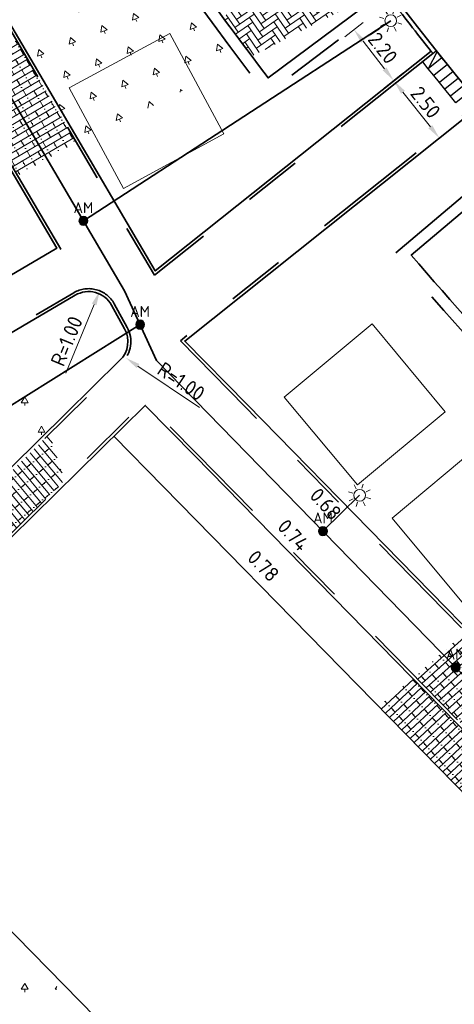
# Model space of a CAD drawing. Header units: metres. Extents: x 109063 to 109671, y 521086 to 521391.
# Tile 26 of 85: x 109329 to 109344, y 521130 to 521164. Entities that reach past the tile are written whole.
import ezdxf
from ezdxf.enums import TextEntityAlignment as Align
from ezdxf.lldxf.tags import DXFTag

# ---------------------------------------------------------------- set-up
doc = ezdxf.new("R2010")
doc.units = ezdxf.units.M
doc.header["$PDMODE"] = 2
doc.linetypes.add('VH-OPSLUITBAND-SO', pattern=[10, 4, -2, 2, -2])
doc.linetypes.add('VH-TROTTOIRBAND-SO', pattern=[15, 5, -2, 2, -2, 2, -2])
for name, color, linetype, lineweight in [('N-WE-GR-BEPLANTING_NATUUR_BOS-A-200', 92, 'Continuous', 18), ('N-WE-GW-TALUD-G', 90, 'Continuous', 35), ('N-WE-KL-ET_LS_OV_LICHTMAST-S', 190, 'Continuous', 25), ('N-WE-OV-HULPSTUK_MOF-S-200', 190, 'Continuous', 25), ('N-WE-OV-KABEL_GROEP2-G', 20, 'OV-KABEL-SO', 35), ('N-WE-VH-KANTOPSLUITING_ELEMENT_INRIT-S', 7, 'Continuous', 25), ('N-WE-VH-KANTOPSLUITING_OPSLUITBAND_100X200-G', 150, 'VH-OPSLUITBAND-SO', 35), ('N-WE-VH-KANTOPSLUITING_TROTTOIRBAND_130X150-G', 210, 'VH-TROTTOIRBAND-SO', 35), ('N-WE-VH-KANTVERHARDING_WEG-G', 4, 'Continuous', 35), ('N-WE-VH-VERHARDING_STRAATBAKSTEEN-A-200', 42, 'Continuous', 18), ('N-WE-VH-VERHARDING_STRAATBAKSTENEN_DIKFORMAAT_ZWART-A-200', 7, 'Continuous', 18), ('X-XX-AL-M', 7, 'Continuous', 18), ('X-XX-AL-T25', 7, 'Continuous', 25)]:
    doc.layers.add(name, color=color, linetype=linetype, lineweight=lineweight)
for name, color, linetype, lineweight, true_color in [('N-WE-GR-BOOMVAK-G', 7, 'Continuous', 18, 0xcc6600), ('N-WE-OV-KABEL_AANSLUITKABEL-G', 3, 'OV-KABEL-SO', 35, 0x00ff00), ('N-WE-VH-KANTOPSLUITING_TROTTOIRBAND_400-G', 6, 'VH-TROTTOIRBAND-SO', 35, 0xff00ff), ('N-WE-VH-VERHARDING_STRAATBAKSTEEN_VOETPAD-A', 7, 'Continuous', 18, 0xe60000)]:
    doc.layers.add(name, color=color, linetype=linetype, lineweight=lineweight, true_color=true_color)
doc.layers.get('0').freeze()
doc.styles.add('NLCS-ISO', font='NLCS-ISO.ttf')
doc.styles.add('NLCS-ISO-M200-T25', font='NLCS-ISO.ttf', dxfattribs={"height": 0.5})
doc.styles.get("Standard").update_dxf_attribs({"font": 'isocpeur.ttf'})
tags = doc.linetypes.add('OV-KABEL-SO', pattern='A,4,-1,[103,NLCS.SHX,S=0.75,R=0,X=0,Y=0],-1,4,-1.5,["0V",Standard,S=1,R=0,X=0,Y=-0.5],-3', length=14.5).pattern_tags.tags
tags[18] = DXFTag(74, 10)
doc.dimstyles.new('NLCS-M200-T25-PIJL_L2_H2', dxfattribs={"dimscale": 0.2, "dimtxt": 2.5, "dimasz": 2.5, "dimexe": 2, "dimexo": 2, "dimgap": 0.7, "dimtad": 1, "dimzin": 0, "dimdsep": 46, "dimtxsty": 'NLCS-ISO-M200-T25', "dimcen": 0, "dimdle": 2, "dimclrd": 256, "dimclre": 256, "dimclrt": 256, "dimazin": 0, "dimtfac": 1, "dimtdec": 3, "dimtofl": 0, "dimtmove": 0, "dimatfit": 3, "dimfxl": 2, "dimfxlon": 1, "dimtfillclr": 256, "dimtolj": 1, "dimtzin": 0, "dimlwd": -1, "dimlwe": -1, "dimarcsym": 0})
pattern_1 = [(0, (109286.0104, 521173.618), (0.57735, 1), [0.23094, -0.92376]), (240, (109286.1259, 521173.818), (0.57735, -1), [0.23094, -0.92376]), (300, (109286.1259, 521173.818), (1.1547, 2e-07), [0.23094, -0.92376]), (270, (109286.1259, 521173.61804), (0.57735, -1), [0.1, -1.9])]

# ---------------------------------------------------------------- blocks, each defined once
blk = doc.blocks.new('*D131')
at = {"layer": 'Defpoints', "color": 0, "transparency": 16777216}
for p in [(109341.951, 521164.336), (109340.673, 521163.337), (109343.304, 521162.605)]:
    blk.add_point(p, dxfattribs=at)
at = {"layer": 'X-XX-AL-M', "transparency": 16777216}
for p, q in [((109340.989, 521163.584), (109340.358, 521163.091)), ((109341.718, 521162), (109340.981, 521162.943)), ((109342.342, 521161.852), (109341.711, 521161.36))]:
    blk.add_line(p, q, dxfattribs=at)
for points in [[(109341.047, 521162.995), (109340.916, 521162.892), (109340.673, 521163.337)], [(109341.784, 521162.051), (109341.653, 521161.949), (109342.026, 521161.606)]]:
    blk.add_solid(points, dxfattribs=at)
at = {"layer": 'X-XX-AL-M', "transparency": 16777216, "insert": (109341.657, 521162.712), "char_height": 0.5, "attachment_point": 5, "rotation": 308.0042, "style": 'NLCS-ISO-M200-T25', "bg_fill": 3, "box_fill_scale": 1.1, "bg_fill_color": 256, "bg_fill_true_color": 13158600, "bg_fill_transparency": 0}
blk.add_mtext('\\A1;2.20', dxfattribs=at)
blk = doc.blocks.new('*D143')
at = {"layer": 'Defpoints', "color": 0, "transparency": 16777216}
for p in [(109341.899, 521161.487), (109343.591, 521159.639), (109343.455, 521159.531)]:
    blk.add_point(p, dxfattribs=at)
at = {"layer": 'X-XX-AL-M', "transparency": 16777216}
for p, q in [((109342.035, 521161.595), (109342.348, 521161.844)), ((109342.346, 521161.204), (109343.28, 521160.03)), ((109343.591, 521159.639), (109343.904, 521159.887))]:
    blk.add_line(p, q, dxfattribs=at)
for points in [[(109342.411, 521161.256), (109342.281, 521161.152), (109342.035, 521161.595)], [(109343.345, 521160.082), (109343.214, 521159.978), (109343.591, 521159.639)]]:
    blk.add_solid(points, dxfattribs=at)
at = {"layer": 'X-XX-AL-M', "transparency": 16777216, "insert": (109343.118, 521160.86), "char_height": 0.5, "attachment_point": 5, "rotation": 308.4897, "style": 'NLCS-ISO-M200-T25', "bg_fill": 3, "box_fill_scale": 1.1, "bg_fill_color": 256, "bg_fill_true_color": 13158600, "bg_fill_transparency": 0}
blk.add_mtext('\\A1;2.50', dxfattribs=at)
blk = doc.blocks.new('SKL-ET_OV_LICHTMAST-SO')
at = {"color": 0, "linetype": 'ByBlock', "lineweight": 18}
for points in [[(0, 2), (0, 1.25)], [(-1.25, 0), (-2, 0)], [(-1.41, 1.41), (-0.88, 0.88)], [(0.88, 0.88), (1.41, 1.41)], [(2, 0), (1.25, 0)], [(-1.41, -1.41), (-0.88, -0.88)], [(0, -1.25), (0, -2)], [(0.88, -0.88), (1.41, -1.41)]]:
    blk.add_lwpolyline(points, dxfattribs=at)
blk.add_circle((0, 0), 1, dxfattribs=at)
blk = doc.blocks.new('SVH-INRITELEMENT_130 150_600X200X300_MIDDEN')
for p, q in [((0, 0.6), (0.3, 0.6)), ((0, 0), (0, 0.6)), ((0.3, 0), (0.3, 0.6)), ((0, 0), (0.3, 0))]:
    blk.add_line(p, q)
blk = doc.blocks.new('SVH-INRITELEMENT_130 150_600X200X300_RECHTS')
for p, q in [((0, 0.6), (0.3, 0.6)), ((0, 0), (0, 0.6)), ((0.269, 0), (0, 0.6)), ((0.3, 0), (0.3, 0.6)), ((0, 0), (0.3, 0))]:
    blk.add_line(p, q)
blk = doc.blocks.new('*D460')
at = {"layer": 'Defpoints', "color": 0, "transparency": 16777216}
for p in [(109331.993, 521154.432), (109331.61, 521153.508)]:
    blk.add_point(p, dxfattribs=at)
at = {"layer": 'X-XX-AL-M', "transparency": 16777216}
blk.add_line((109330.833, 521151.632), (109331.802, 521153.97), dxfattribs=at)
blk.add_solid([(109331.725, 521154.002), (109331.879, 521153.938), (109331.993, 521154.432)], dxfattribs=at)
at = {"layer": 'X-XX-AL-M', "transparency": 16777216, "insert": (109330.862, 521152.719), "char_height": 0.5, "attachment_point": 5, "rotation": 67.5, "style": 'NLCS-ISO-M200-T25'}
blk.add_mtext('\\A1;R=1.00', dxfattribs=at)
blk = doc.blocks.new('*D461')
at = {"layer": 'Defpoints', "color": 0, "transparency": 16777216}
for p in [(109332.053, 521152.706), (109332.882, 521152.148)]:
    blk.add_point(p, dxfattribs=at)
at = {"layer": 'X-XX-AL-M', "transparency": 16777216}
blk.add_line((109335.397, 521150.457), (109333.297, 521151.869), dxfattribs=at)
blk.add_solid([(109333.344, 521151.938), (109333.251, 521151.8), (109332.882, 521152.148)], dxfattribs=at)
at = {"layer": 'X-XX-AL-M', "transparency": 16777216, "insert": (109334.772, 521151.347), "char_height": 0.5, "attachment_point": 5, "rotation": 326.083, "style": 'NLCS-ISO-M200-T25'}
blk.add_mtext('\\A1;R=1.00', dxfattribs=at)
blk = doc.blocks.new('SOV-HULP_MOF_AFTAKMOF-SO')
h = blk.add_hatch(color=256)
h.dxf.hatch_style = 1
edge = h.paths.add_edge_path()
edge.add_arc((0, 0), 1, 180, 360)
edge.add_arc((0, 0), 1, 0, 180)
at = {"flags": 128}
blk.add_lwpolyline([(-1, 0, 1), (1, 0, 1)], format="xyb", close=True, dxfattribs=at)
at = {"style": 'NLCS-ISO'}
blk.add_attdef('AM', text='', height=2.5, dxfattribs=at).set_placement((0, 3), align=Align.MIDDLE)
at = {"style": 'NLCS-ISO', "flags": 1}
for tag, p in [('OMSCHRIJVING_LEGENDA', (0, -8.43)), ('LOCATIE', (0, -12.22)), ('MASTNUMMER', (0, -16)), ('VAN', (0, -19.78)), ('NAAR', (0, -23.57)), ('AFTAKKING', (0, -27.35)), ('VOEDINGSPUNT', (0, -31.14)), ('GROEPSNUMMER', (0, -34.92)), ('POSITIE_X', (0, -38.71)), ('POSITIE_Y', (0, -42.49)), ('OVERIGE_OPMERKING(EN)_2', (0, -50.06))]:
    blk.add_attdef(tag, p, '', height=1.8, dxfattribs=at)
at = {"style": 'NLCS-ISO'}
blk.add_attdef('OVERIGE_OPMERKING(EN)_1', (0, -46.28), '', height=1.8, dxfattribs=at)

msp = doc.modelspace()

# ---------------------------------------------------------------- hatches: boundary and pattern name
at = {"layer": 'N-WE-GR-BEPLANTING_NATUUR_BOS-A-200', "transparency": 33554687}
h = msp.add_hatch(dxfattribs=at)
h.set_pattern_fill('AGR-BOS-SO', color=256, scale=0.2, angle=20.835, pattern_type=2)
h.set_pattern_definition([(20.835, (109286.0891, 521173.59), (0.183919, 1.13996), [0.23094, -0.92376]), (260.835, (109286.1259, 521173.818), (0.895274, -0.729258), [0.23094, -0.92376]), (320.835, (109286.1259, 521173.818), (1.079193, 0.410701), [0.23094, -0.92376]), (290.835, (109286.19705, 521173.6311), (0.895274, -0.729258), [0.1, -1.9])])
edge = h.paths.add_edge_path()
edge.add_line((109329.277, 521162.951), (109331.309, 521159.496))
edge.add_line((109331.309, 521159.496), (109336.817, 521162.25))
edge.add_arc((109444.784, 521243.295), 135, 215.1742, 216.89375, ccw=False)
edge.add_line((109334.434, 521165.527), (109329.277, 521162.951))
at = {"layer": 'N-WE-GR-BEPLANTING_NATUUR_BOS-A-200'}
h = msp.add_hatch(dxfattribs=at)
h.set_pattern_fill('AGR-BOS-SO', color=256, scale=0.2, pattern_type=2)
h.set_pattern_definition(pattern_1)
h.paths.add_polyline_path([(109326.375, 521151.48), (109328.014, 521147.478), (109330.238, 521149.663), (109328.948, 521152.99)])
h = msp.add_hatch(dxfattribs=at)
h.set_pattern_fill('AGR-BOS-SO', color=256, scale=0.2, pattern_type=2)
h.set_pattern_definition(pattern_1)
h.paths.add_polyline_path([(109326.89, 521134.425), (109323.427, 521127.381), (109326.569, 521122.278), (109330.561, 521130.683)])
at = {"layer": 'N-WE-VH-VERHARDING_STRAATBAKSTEEN-A-200'}
h = msp.add_hatch(dxfattribs=at)
h.set_pattern_fill('AVH-SBS_DIKFORMAAT_HALFST-SO', color=256, scale=4, angle=43, pattern_type=2)
h.set_pattern_definition([(43, (0, 0), (-0.13639967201, 0.146270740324), []), (133, (0.5851, 0.5456), (-0.5850829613, -0.545598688), [0.2, -0.2]), (133, (0.15614, 0.4191), (-0.5850829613, -0.545598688), [0.2, -0.2]), (43, (0.22434, 0.34593), (-0.27279934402, 0.29254148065), [0, -0.4, 0, 0, 0]), (43, (0.08794, 0.4922), (-0.27279934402, 0.29254148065), [0, -0.4, 0, 0, 0])])
h.paths.add_polyline_path([(109342.676, 521141.222), (109341.515, 521140.266), (109345.463, 521136.243), (109346.626, 521137.201)])
at = {"layer": 'N-WE-VH-VERHARDING_STRAATBAKSTEEN_VOETPAD-A'}
h = msp.add_hatch(dxfattribs=at)
h.set_pattern_fill('AVH-SBS_DIKFORMAAT_HALFST-SO', color=256, scale=0.3, angle=30.3946, pattern_type=2)
h.set_pattern_definition([(30.3946, (2.04989, 1.03969), (-0.10473216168, 0.17855020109), []), (120.3946, (2.58554, 1.3539), (-0.5356506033, -0.31419648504), [0.207, -0.207]), (120.3946, (2.213, 1.37533), (-0.5356506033, -0.31419648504), [0.207, -0.207]), (30.3946, (2.26535, 1.28606), (-0.15709824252, 0.26782530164), [0, -0.3105, 0, 0, 0]), (30.3946, (2.1606, 1.4646), (-0.15709824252, 0.26782530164), [0, -0.3105, 0, 0, 0])])
h.paths.add_polyline_path([(109327.164, 521161.811), (109329.195, 521158.356), (109331.19, 521159.501), (109329.159, 521162.955)])
h = msp.add_hatch(dxfattribs=at)
h.set_pattern_fill('AVH-SBS_DIKFORMAAT_HALFST-SO', color=256, scale=4, angle=130, pattern_type=2)
h.set_pattern_definition([(130, (0, 0), (-0.153208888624, -0.12855752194), []), (220, (-0.5142, 0.6128), (0.5142300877, -0.6128355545), [0.2, -0.2]), (220, (-0.4103, 0.1779), (0.5142300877, -0.6128355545), [0.2, -0.2]), (130, (-0.3337, 0.24214), (-0.30641777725, -0.25711504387), [0, -0.4, 0, 0, 0]), (130, (-0.48693, 0.1136), (-0.30641777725, -0.25711504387), [0, -0.4, 0, 0, 0])])
h.paths.add_polyline_path([(109328.021, 521147.345), (109328.599, 521145.81), (109330.79, 521147.962), (109330.271, 521149.555)])
h = msp.add_hatch(dxfattribs=at)
h.set_pattern_fill('AVH-SBS_DIKFORMAAT_HALFST-SO', color=256, scale=0.3, angle=42, pattern_type=2)
h.set_pattern_definition([(42, (1.66603, 1.44336), (-0.13851003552, 0.15383097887), []), (132, (2.1275, 1.8589), (-0.4614929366, -0.41553010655), [0.207, -0.207]), (132, (1.75827, 1.80495), (-0.4614929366, -0.41553010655), [0.207, -0.207]), (42, (1.82752, 1.72804), (-0.20776505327, 0.23074646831), [0, -0.3105, 0, 0, 0]), (42, (1.689, 1.88187), (-0.20776505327, 0.23074646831), [0, -0.3105, 0, 0, 0])])
h.paths.add_polyline_path([(109342.743, 521141.297), (109346.692, 521137.276), (109348.442, 521138.774), (109347.62, 521139.612), (109346.43, 521140.826), (109344.494, 521142.797)])
at = {"layer": 'N-WE-VH-VERHARDING_STRAATBAKSTENEN_DIKFORMAAT_ZWART-A-200'}
h = msp.add_hatch(dxfattribs=at)
h.set_pattern_fill('AVH-SBS_LINGEFORMAAT_ELLEBOOG-SO', color=256, scale=2.5, angle=214.6321, pattern_type=2)
h.set_pattern_definition([(214.63206594, (0, 0), (-0.05090282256, -0.27822455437), [0.8, -0.4]), (124.63206594, (0.34098, -0.4937), (-0.05090282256, -0.27822455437), [0.8, -0.4])])
h.paths.add_polyline_path([(109341.348, 521164.548, -0.004555), (109339.93, 521166.446), (109336.193, 521163.764, 0.003076), (109337.18, 521162.434)])

# ---------------------------------------------------------------- linework, layer by layer
at = {"layer": 'N-WE-GR-BOOMVAK-G'}
for points in [[(109334.379, 521163.213), (109336.233, 521159.782), (109332.802, 521157.928), (109330.948, 521161.359)], [(109341.288, 521153.309), (109343.784, 521150.313), (109340.788, 521147.816), (109338.291, 521150.813)], [(109344.968, 521149.184), (109347.464, 521146.188), (109344.468, 521143.691), (109341.972, 521146.688)]]:
    msp.add_lwpolyline(points, close=True, dxfattribs=at)
at = {"layer": 'N-WE-GW-TALUD-G', "flags": 128}
msp.add_lwpolyline([(109325.911, 521143.03), (109327.366, 521141.52), (109323.719, 521137.942), (109345.921, 521115.315), (109349.618, 521118.943)], dxfattribs=at)
at = {"layer": 'N-WE-OV-KABEL_AANSLUITKABEL-G', "flags": 128}
for points in [[(109323.444, 521147.076), (109333.369, 521153.281)], [(109340.866, 521147.462), (109339.613, 521146.24)]]:
    msp.add_lwpolyline(points, dxfattribs=at)
at = {"layer": 'N-WE-VH-KANTOPSLUITING_OPSLUITBAND_100X200-G', "flags": 128}
msp.add_lwpolyline([(109351.444, 521145.75), (109346.43, 521140.825), (109336.952, 521150.484), (109334.744, 521152.732), (109344.455, 521160.454)], dxfattribs=at)
msp.add_lwpolyline([(109332.928, 521153.189), (109332.486, 521153.991, 0.422005), (109331.104, 521154.37), (109322.481, 521149.312, 0.407414), (109322.113, 521147.964), (109323.784, 521144.958, 0.495438), (109325.358, 521144.73), (109332.753, 521151.993, 0.336495)], format="xyb", close=True, dxfattribs=at)
at = {"layer": 'N-WE-VH-KANTOPSLUITING_TROTTOIRBAND_130X150-G', "flags": 128}
msp.add_lwpolyline([(109341.982, 521164.296, 0.004349), (109343.371, 521162.52)], format="xyb", dxfattribs=at)
at = {"layer": 'N-WE-VH-KANTOPSLUITING_TROTTOIRBAND_400-G', "flags": 128}
for points in [[(109331.304, 521193.188), (109335.894, 521195.295, 0.12516), (109372.053, 521149.108), (109373.113, 521148.29), (109370.033, 521144.301)], [(109332.446, 521176.984), (109328.523, 521174.677, 0.030289), (109337.665, 521161.133), (109341.711, 521164.156)], [(109345.924, 521158.952), (109342.06, 521155.701, 0.025345), (109351.45, 521145.756), (109354.704, 521148.952)]]:
    msp.add_lwpolyline(points, format="xyb", dxfattribs=at)
at = {"layer": 'N-WE-VH-KANTVERHARDING_WEG-G', "flags": 128}
for points in [[(109330.09, 521194.864, 0.129132), (109368.691, 521144.755), (109369.438, 521144.179)], [(109331.467, 521192.823), (109335.692, 521194.762, 0.124296), (109371.808, 521148.792), (109372.552, 521148.218), (109369.74, 521144.577), (109369.716, 521144.545)], [(109325.492, 521192.9, 0.129092), (109365.635, 521140.798), (109366.429, 521140.185)], [(109341.471, 521164.477), (109337.742, 521161.691, -0.028809), (109329.071, 521174.536), (109332.652, 521176.641)], [(109346.182, 521158.645), (109342.626, 521155.654, 0.023876), (109351.447, 521146.314), (109354.443, 521149.256)]]:
    msp.add_lwpolyline(points, format="xyb", dxfattribs=at)
at = {"layer": 'N-WE-VH-KANTVERHARDING_WEG-G'}
msp.add_lwpolyline([(109331.512, 521192.843, 0.124186), (109368.997, 521145.151), (109369.74, 521144.577)], format="xyb", dxfattribs=at)
at = {"layer": 'N-WE-VH-KANTVERHARDING_WEG-G', "flags": 128}
msp.add_lwpolyline([(109332.841, 521153.141), (109332.398, 521153.943, 0.422005), (109331.155, 521154.284), (109322.532, 521149.226, 0.407414), (109322.2, 521148.013), (109323.871, 521145.006, 0.495438), (109325.288, 521144.801), (109332.683, 521152.064, 0.336495)], format="xyb", close=True, dxfattribs=at)
msp.add_lwpolyline([(109352.31, 521116.201), (109351.119, 521117.413), (109357.647, 521123.825), (109346.303, 521135.386), (109334.169, 521147.752), (109332.475, 521149.477)], dxfattribs=at)

# ---------------------------------------------------------------- block references
at = {"layer": 'N-WE-KL-ET_LS_OV_LICHTMAST-S', "xscale": 0.2, "yscale": 0.2, "zscale": 0.2, "rotation": 27.7805159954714}
msp.add_blockref('SKL-ET_OV_LICHTMAST-SO', (109340.866, 521147.462), dxfattribs=at)
at = {"layer": 'N-WE-OV-HULPSTUK_MOF-S-200', "xscale": 0.15, "yscale": 0.15, "zscale": 0.2}
for p in [(109331.433, 521156.82), (109333.369, 521153.281), (109339.613, 521146.24), (109344.144, 521141.596)]:
    msp.add_blockref('SOV-HULP_MOF_AFTAKMOF-SO', p, dxfattribs=at).add_auto_attribs({'AM': 'AM'})

# ---------------------------------------------------------------- texts
at = {"layer": 'X-XX-AL-T25', "char_height": 0.5, "attachment_point": 1, "style": 'NLCS-ISO-M200-T25'}
for s, insert, rotation in [('0.68', (109339.49, 521147.765), 312.8317), ('0.74', (109338.387, 521146.699), 312.8317), ('0.78', (109337.348, 521145.643), 314.6469)]:
    msp.add_mtext_dynamic_manual_height_columns(s, width=1.41981, gutter_width=2.5, heights=[0], dxfattribs=dict(at, insert=insert, rotation=rotation))

# ---------------------------------------------------------------- dimensions: what is measured, and where the dimension line sits
at = {"layer": 'X-XX-AL-M'}
dim = msp.add_radius_dim(center=(109331.61, 521153.508), mpoint=(109331.993, 521154.432), dimstyle='NLCS-M200-T25-PIJL_L2_H2', override={"dimpost": 'R=<>'}, dxfattribs=at)
dim.commit()
dim.dimension.update_dxf_attribs({"geometry": '*D460', "text_midpoint": (109331.222, 521152.57), "dimtype": 164})
dim = msp.add_radius_dim(center=(109332.053, 521152.706), mpoint=(109332.882, 521152.148), dimstyle='NLCS-M200-T25-PIJL_L2_H2', override={"dimpost": 'R=<>'}, dxfattribs=at)
dim.commit()
dim.dimension.update_dxf_attribs({"geometry": '*D461', "text_midpoint": (109334.772, 521151.347)})

# ---------------------------------------------------------------- next in the draw order: dimensions: what is measured, and where the dimension line sits
dim = msp.add_aligned_dim(p1=(109343.304, 521162.605), p2=(109341.951, 521164.336), distance=1.622, dimstyle='NLCS-M200-T25-PIJL_L2_H2', override={"dimtfill": 1}, dxfattribs=at)
dim.commit()
dim.dimension.update_dxf_attribs({"geometry": '*D131', "text_midpoint": (109341.657, 521162.712)})

# ---------------------------------------------------------------- next in the draw order: block references
at = {"layer": 'N-WE-KL-ET_LS_OV_LICHTMAST-S', "xscale": 0.2, "yscale": 0.2, "zscale": 0.2, "rotation": 27.7805159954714}
msp.add_blockref('SKL-ET_OV_LICHTMAST-SO', (109341.928, 521163.643), dxfattribs=at)

# ---------------------------------------------------------------- next in the draw order: dimensions: what is measured, and where the dimension line sits
at = {"layer": 'X-XX-AL-M'}
dim = msp.add_aligned_dim(p1=(109341.899, 521161.487), p2=(109343.455, 521159.531), distance=0.173, dimstyle='NLCS-M200-T25-PIJL_L2_H2', override={"dimtfill": 1}, dxfattribs=at)
dim.commit()
dim.dimension.update_dxf_attribs({"geometry": '*D143', "text_midpoint": (109343.118, 521160.86)})

# ---------------------------------------------------------------- next in the draw order: linework, layer by layer
at = {"layer": 'N-WE-OV-KABEL_AANSLUITKABEL-G', "flags": 128}
msp.add_lwpolyline([(109331.433, 521156.82), (109341.928, 521163.643)], dxfattribs=at)
at = {"layer": 'N-WE-OV-KABEL_GROEP2-G', "flags": 128}
msp.add_lwpolyline([(109330.223, 521257.732), (109330.072, 521258.403), (109327.191, 521257.756), (109309.098, 521260.107), (109303.115, 521254.645), (109306.524, 521250.309), (109309.257, 521246.159), (109311.933, 521240.475), (109314.19, 521233.797), (109315.421, 521227.181), (109316.525, 521219.004), (109318.175, 521210.444), (109320.024, 521203.126), (109321.853, 521197.08), (109323.164, 521193.156), (109312.691, 521188.684), (109332.838, 521154.432), (109333.932, 521152.061), (109358.182, 521127.209), (109367.304, 521138.952)], dxfattribs=at)
at = {"layer": 'N-WE-VH-KANTOPSLUITING_OPSLUITBAND_100X200-G', "flags": 128}
for points in [[(109356.094, 521125.551), (109357.164, 521126.602), (109347.445, 521136.506), (109335.311, 521148.873), (109333.547, 521150.669), (109324.379, 521141.666), (109323.268, 521142.798), (109320.393, 521147.97), (109319.583, 521149.352), (109330.667, 521155.853), (109311.028, 521189.243)], [(109343.366, 521162.526), (109333.858, 521154.966), (109323.872, 521171.943), (109328.524, 521174.678)]]:
    msp.add_lwpolyline(points, dxfattribs=at)
at = {"layer": 'N-WE-VH-KANTVERHARDING_WEG-G', "flags": 128}
for points in [[(109355.952, 521125.552), (109357.023, 521126.603), (109347.374, 521136.436), (109335.239, 521148.803), (109333.545, 521150.528), (109324.378, 521141.525), (109323.187, 521142.737), (109320.307, 521147.921), (109319.446, 521149.387), (109330.53, 521155.889), (109310.942, 521189.192)], [(109343.304, 521162.605), (109333.886, 521155.115), (109324.009, 521171.907), (109328.574, 521174.592)], [(109351.374, 521145.821), (109346.431, 521140.967), (109337.024, 521150.554), (109334.893, 521152.723), (109344.518, 521160.376)]]:
    msp.add_lwpolyline(points, dxfattribs=at)

# ---------------------------------------------------------------- next in the draw order: block references
at = {"layer": 'N-WE-VH-KANTOPSLUITING_ELEMENT_INRIT-S'}
for name, p, rotation in [('SVH-INRITELEMENT_130 150_600X200X300_RECHTS', (109343.677, 521162.381), 129.0061418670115), ('SVH-INRITELEMENT_130 150_600X200X300_MIDDEN', (109343.866, 521162.148), 129.0061418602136), ('SVH-INRITELEMENT_130 150_600X200X300_MIDDEN', (109344.054, 521161.915), 129.0061418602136), ('SVH-INRITELEMENT_130 150_600X200X300_MIDDEN', (109344.244, 521161.682), 129.0061418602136), ('SVH-INRITELEMENT_130 150_600X200X300_MIDDEN', (109344.433, 521161.449), 129.0061418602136), ('SVH-INRITELEMENT_130 150_600X200X300_MIDDEN', (109344.622, 521161.216), 129.0061418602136)]:
    msp.add_blockref(name, p, dxfattribs=dict(at, rotation=rotation))

doc.saveas('drawing.dxf')
